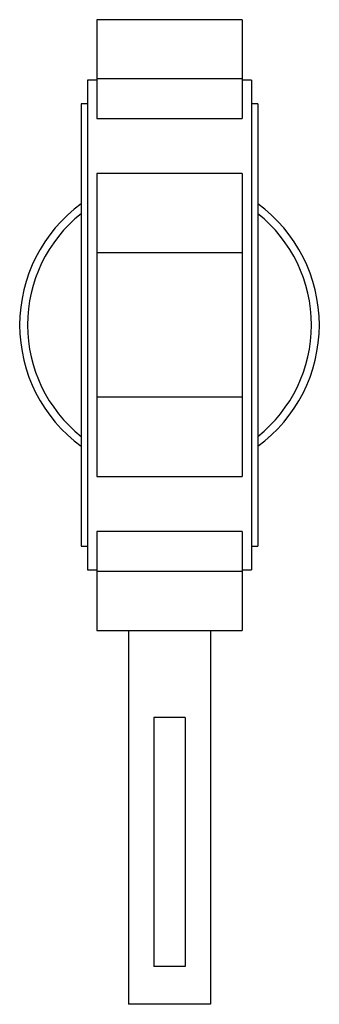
# Paper-space layout '_Inferiore' of a CAD drawing. Header units: millimetres. Extents: x -47 to 47, y -215 to 97.
import ezdxf

# ---------------------------------------------------------------- set-up
doc = ezdxf.new("R2010")
doc.units = ezdxf.units.MM

psp = doc.layouts.new('_Inferiore')

# ---------------------------------------------------------------- linework, layer by layer
at = {"color": 7, "linetype": 'Continuous', "lineweight": 25}
for p, q in [((23, 96.65), (-23, 96.65)), ((-23, 96.65), (-23, 65.34)), ((23, 96.65), (23, 65.34)), ((23, 77.98), (-23, 77.98)), ((-23, 77.5), (-26, 77.5)), ((-26, 77.5), (-26, -77.5)), ((26, 77.5), (23, 77.5)), ((26, 77.5), (26, -77.5)), ((-26, 70), (-28, 70)), ((-28, 70), (-28, -70)), ((28, 70), (26, 70)), ((28, 70), (28, -70)), ((-23, 65.34), (23, 65.34)), ((23, 47.94), (-23, 47.94)), ((-23, 47.94), (-23, -47.94)), ((23, 47.94), (23, -47.94)), ((23, 22.81), (-23, 22.81)), ((23, -22.81), (-23, -22.81)), ((-23, -47.94), (23, -47.94)), ((23, -65.34), (-23, -65.34)), ((-23, -65.34), (-23, -96.65)), ((23, -65.34), (23, -96.65)), ((-28, -70), (-26, -70)), ((26, -70), (28, -70)), ((-26, -77.5), (-23, -77.5)), ((23, -77.5), (26, -77.5)), ((23, -77.98), (-23, -77.98)), ((-23, -96.65), (23, -96.65)), ((-13, -96.65), (-13, -215)), ((13, -96.65), (13, -215)), ((5, -124.18), (-5, -124.18)), ((-5, -124.18), (-5, -203)), ((5, -124.18), (5, -203)), ((5, -203), (-5, -203)), ((13, -215), (-13, -215))]:
    psp.add_line(p, q, dxfattribs=at)
for radius, start, end in [(47.5, 126.1197, 233.8803), (47.5, 306.1197, 53.8803), (45, 128.4786, 231.5214), (45, 308.4786, 51.5214)]:
    psp.add_arc((0, 0), radius, start, end, dxfattribs=at)

doc.saveas('drawing.dxf')
